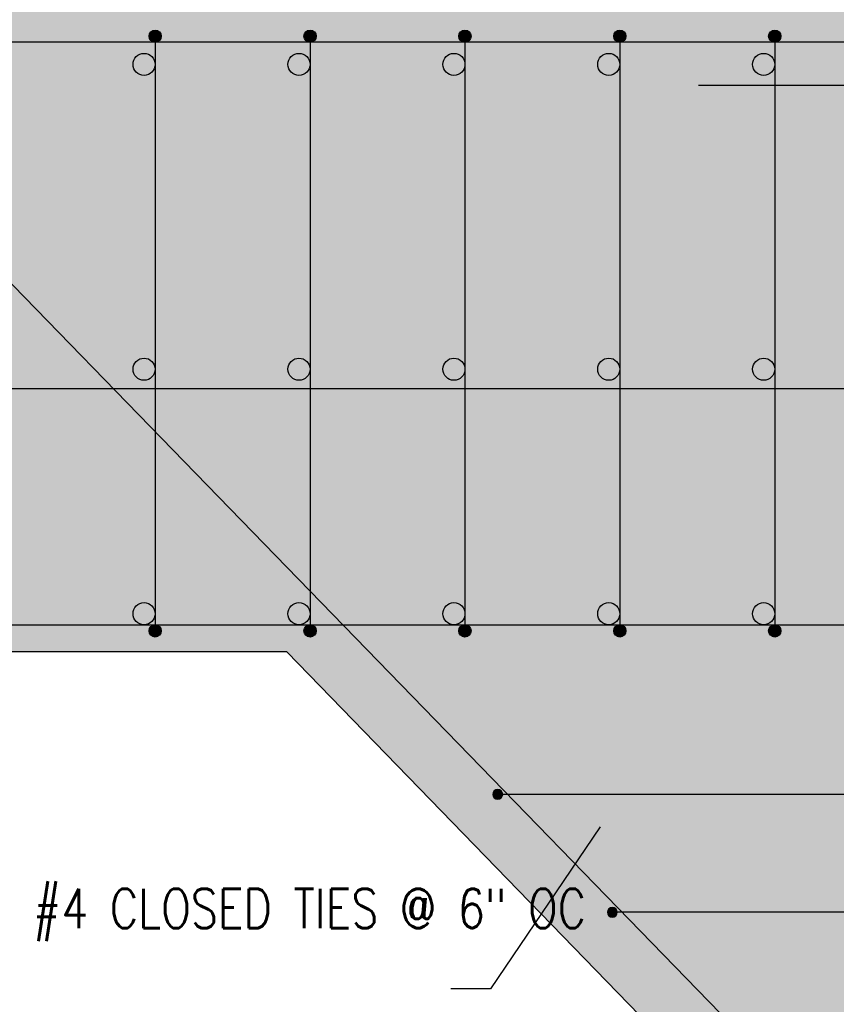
# Model space of a CAD drawing. Header units: inches. Extents: x 870 to 1996, y -84 to 460.
# Tile 10 of 20: x 929 to 970, y 155 to 206. Entities that reach past the tile are written whole.
import ezdxf
from ezdxf import colors
from ezdxf.entities.mleader import LeaderData, LeaderLine
from ezdxf.math import Vec2, Vec3

# ---------------------------------------------------------------- set-up
doc = ezdxf.new("R2010")
doc.units = ezdxf.units.IN
doc.header["$MEASUREMENT"] = 0
for name, color, linetype in [('A-DETL', 3, 'Continuous'), ('A-DETL-GENF', 3, 'Continuous'), ('A-DETL-WIDE', 5, 'Continuous'), ('S-ANNO-DIMS', 1, 'Continuous'), ('S-ANNO-NOTE', 2, 'Continuous'), ('S-COLS', 53, 'Continuous')]:
    doc.layers.add(name, color=color, linetype=linetype)
doc.layers.add('A-WALL-PATT', color=9, linetype='Continuous', true_color=0x808080)
doc.styles.add('Annotative', font='romans.shx', dxfattribs={"width": 0.8, "height": 0.125})
doc.dimstyles.new('Annotative', dxfattribs={"dimscale": 0, "dimtxt": 0.125, "dimasz": 0.125, "dimexe": 0.18, "dimexo": 0.0625, "dimgap": 0.09, "dimtad": 1, "dimdec": 3, "dimzin": 3, "dimdsep": 46, "dimlunit": 4, "dimtxsty": 'Annotative', "dimcen": 0.09, "dimclrt": 2, "dimazin": 2, "dimtfac": 1, "dimtdec": 3, "dimtmove": 0, "dimatfit": 0, "dimfxl": 1, "dimtfill": 1, "dimfrac": 2, "dimtolj": 1, "dimtzin": 0, "dimarcsym": 0})

# ---------------------------------------------------------------- blocks, each defined once
blk = doc.blocks.new('*D63')
at = {"layer": 'S-ANNO-DIMS', "color": 0, "lineweight": -2, "transparency": 16777216}
for p, q in [((906.077, 186.375), (906.077, 230.319)), ((908.077, 227.439), (1000.077, 227.439))]:
    blk.add_line(p, q, dxfattribs=at)
at = {"layer": 'S-ANNO-DIMS', "color": 0, "transparency": 16777216}
for points in [[(908.077, 227.772), (908.077, 227.106), (906.077, 227.439)], [(1000.077, 227.772), (1000.077, 227.106), (1002.077, 227.439)]]:
    blk.add_solid(points, dxfattribs=at)
at = {"layer": 'S-ANNO-DIMS', "color": 2, "lineweight": -3, "transparency": 16777216, "insert": (954.077, 230.07), "char_height": 2, "width": 8.21858, "attachment_point": 5, "style": 'Annotative'}
blk.add_mtext('\\A1;8\'-0"', dxfattribs=at)
blk = doc.blocks.new('Reinforcing Bar Section_USACE - __9-1453024-INTERIOR COLUMN SECTION')
h = blk.add_hatch(color=256)
h.dxf.hatch_style = 1
h.paths.add_polyline_path([(-1291.046, -1.241, 1), (-1292.171, -1.241, 1)])
blk.add_circle((-1291.608, -1.241), 0.562)
blk = doc.blocks.new('*U33')
at = {"layer": 'A-DETL', "lineweight": -3}
for p in [(1291.608, 9.242), (1291.608, -6.259)]:
    blk.add_blockref('Reinforcing Bar Section_USACE - __9-1453024-INTERIOR COLUMN SECTION', p, dxfattribs=at)
blk = doc.blocks.new('*U34')
at = {"color": 0, "linetype": 'ByBlock', "lineweight": -2, "transparency": 16777216}
for p in [(15.75, 0), (23.625, 0), (31.5, 0), (39.375, 0), (47.25, 0)]:
    blk.add_blockref('*U33', p, dxfattribs=at)
blk = doc.blocks.new('*U35')
at = {"layer": 'A-DETL', "lineweight": -3}
blk.add_blockref('Reinforcing Bar Section_USACE - __9-1453024-INTERIOR COLUMN SECTION', (1291.608, 1.241), dxfattribs=at)
blk = doc.blocks.new('*U36')
at = {"color": 0, "linetype": 'ByBlock', "lineweight": -2, "transparency": 16777216}
for p in [(15.75, 0), (23.625, 0), (31.5, 0), (39.375, 0), (47.25, 0)]:
    blk.add_blockref('*U35', p, dxfattribs=at)
blk = doc.blocks.new('Reinforcing Bar Section_USACE - __5-V7-INTERIOR COLUMN SECTION')
h = blk.add_hatch(color=256)
h.dxf.hatch_style = 1
h.paths.add_polyline_path([(-1177.2, 10.658, 1), (-1177.825, 10.658, 1)])
blk.add_circle((-1177.513, 10.658), 0.312)
blk = doc.blocks.new('*U73')
at = {"layer": 'A-DETL', "lineweight": -3}
blk.add_line((0, 14.814), (0, -14.814), dxfattribs=at)
for p in [(1177.513, 4.468), (1177.513, -25.784)]:
    blk.add_blockref('Reinforcing Bar Section_USACE - __5-V7-INTERIOR COLUMN SECTION', p, dxfattribs=at)
blk = doc.blocks.new('*U74')
at = {"color": 0, "linetype": 'ByBlock', "lineweight": -2, "transparency": 16777216}
for p in [(15.75, 0), (23.625, 0), (31.5, 0), (39.375, 0), (47.25, 0)]:
    blk.add_blockref('*U73', p, dxfattribs=at)
blk = doc.blocks.new('Reinforcing Bar Section_USACE - __4')
h = blk.add_hatch(color=256)
h.dxf.hatch_style = 1
h.paths.add_polyline_path([(-0.25, 0, 1), (0.25, 0, 1)])
blk.add_circle((0, 0), 0.25)

msp = doc.modelspace()

# ---------------------------------------------------------------- hatches: boundary and pattern name
at = {"layer": 'A-WALL-PATT', "lineweight": -3}
h = msp.add_hatch(dxfattribs=at)
h.set_pattern_fill('AR-CONC', color=8, style=0)
h.set_pattern_definition([(50, (0, 0), (7.172602, -0.62752), [0.75, -8.25]), (355, (0, 0), (-1.387513, 7.52192), [0.6, -6.6]), (100.45144, (0.598, -0.052), (5.78509, 6.8944), [0.6374, -7.01142]), (46.1842, (0, 2), (10.67241, -1.65519), [1.125, -12.375]), (96.6356, (0.889, 1.862), (9.34662, 9.74119), [0.9561, -10.51714]), (351.1842, (0, 2), (9.34662, 9.74119), [0.9, -9.9]), (21, (1, 1.5), (5.96907, -4.02619), [0.75, -8.25]), (326, (1, 1.5), (2.433153, 7.2515), [0.6, -6.6]), (71.45144, (1.4974, 1.1645), (8.402224, 3.22531), [0.6374, -7.01142]), (37.5, (0, 0), (0.1215986, 3.3289385), [0, -6.52, 0, -6.7, 0, -6.625]), (7.5, (0, 0), (2.630695, 3.944117), [0, -3.82, 0, -6.37, 0, -2.525]), (327.5, (-2.23, 0), (5.3382244, -0.225549), [0, -2.5, 0, -7.8, 0, -10.35]), (317.5, (-3.23, 0), (5.831862, 1.00105), [0, -3.25, 0, -5.18, 0, -7.35])])
h.paths.add_polyline_path([(1098.0774, 185.375), (1150.1995, 185.375), (1150.1995, 197.875), (1150.1995, 198.875), (1149.1995, 199.375), (1150.1995, 199.875), (1150.1995, 206.375), (898.267, 206.375), (898.267, 199.875), (897.267, 199.375), (899.267, 198.375), (898.267, 197.875), (898.267, 185.375), (906.0774, 185.375), (918.0774, 173.375), (942.0774, 173.375), (984.0774, 130.125), (984.0774, 1.5), (986.2932, 1.8907), (987.9718, 1.5), (989.5238, 1.887), (989.954, 1.2726), (990.5684, 1.7028), (991.2179, 1.3278), (991.8323, 1.758), (992.4818, 1.383), (994.0488, 1.7737), (995.1817, 1.2454), (996.088, 1.668), (997.7925, 1.2713), (998.3228, 1.8016), (999.6823, 1.1677), (1000.5661, 2.0516), (1001.3539, 1.5), (1002.3198, 1.7588), (1002.7637, 1.315), (1003.67, 1.7376), (1004.0235, 1.384), (1005.2309, 1.7076), (1006.6405, 1.1945), (1007.8151, 1.622), (1009.2246, 1.109), (1011.5739, 1.9641), (1012.2101, 1.3278), (1012.7384, 1.6978), (1013.4066, 1.1372), (1014.4035, 1.5), (1014.6903, 1.0904), (1016.5696, 1.7745), (1017.9291, 1.1405), (1018.4594, 1.6709), (1018.9898, 1.1405), (1020.0774, 1.5), (1020.0774, 130.125), (1062.0774, 173.375), (1086.0774, 173.375)])

# ---------------------------------------------------------------- linework, layer by layer
at = {"layer": 'A-DETL'}
for p, q in [((1051.3472, 166.125), (952.8076, 166.125)), ((1045.3472, 160.125), (958.6342, 160.125))]:
    msp.add_line(p, q, dxfattribs=at)
at = {"layer": 'A-DETL-WIDE', "lineweight": -3}
for p, q in [((1150.1995, 204.3824), (898.267, 204.3824)), ((1150.1995, 186.75), (898.267, 186.75))]:
    msp.add_line(p, q, dxfattribs=at)
for points in [[(898.267, 202.1887), (915.7413, 202.1887, -0.2027256), (920.0457, 200.3687), (991.3818, 126.9095, -0.1951047), (993.0774, 122.7295), (993.0774, 104.7295)], [(898.3463, 194.1667), (916.1521, 176.3609, 0.1989124), (920.0412, 174.75), (1084.1135, 174.75, 0.1989124), (1088.0026, 176.3609), (1112.2927, 200.651, -0.1989124), (1116.005, 202.1887), (1140.005, 202.1887)], [(963.0217, 202.1887), (981.0217, 202.1887, -0.3776543), (986.9738, 196.9451), (986.9738, -37.1775, -0.4142136), (980.9738, -43.1775), (962.9738, -43.1775)]]:
    msp.add_lwpolyline(points, format="xyb", dxfattribs=at)
at = {"layer": 'S-COLS', "lineweight": -3}
msp.add_line((984.0774, 130.125), (942.0774, 173.375), dxfattribs=at)
msp.add_lwpolyline([(942.0774, 173.375), (918.0774, 173.375), (906.0774, 185.375), (898.267, 185.375)], dxfattribs=at)

# ---------------------------------------------------------------- block references
for name, p in [('*U74', (919.6399, 189.5639)), ('*U34', (919.0774, 195.2506)), ('*U36', (919.0774, 175.3125))]:
    msp.add_blockref(name, p)
at = {"layer": 'A-DETL-GENF', "lineweight": -3, "xscale": -1}
for p in [(952.8076, 166.125), (958.6342, 160.125)]:
    msp.add_blockref('Reinforcing Bar Section_USACE - __4', p, dxfattribs=at)

# ---------------------------------------------------------------- dimensions: what is measured, and where the dimension line sits
at = {"layer": 'S-ANNO-DIMS', "lineweight": -3}
dim = msp.add_linear_dim(base=(1002.0774, 227.4391), p1=(906.0774, 185.375), p2=(1002.0774, 212.375), dimstyle='Annotative', override={"dimpost": '\\X', "dimse2": 1, "dimtfill": 0}, dxfattribs=at)
dim.commit()
dim.dimension.update_dxf_attribs({"geometry": '*D63', "text_midpoint": (954.0774, 230.0696)})

# ---------------------------------------------------------------- leaders
at = {"layer": 'S-ANNO-NOTE', "lineweight": -3}
ml = msp.add_multileader_mtext('Standard', dxfattribs=at)
ml.set_content('#4 CLOSED TIES @ 6" OC', color=256, style='Annotative')
ml.set_leader_properties(color=1, linetype='ByLayer', lineweight=-1)
ml.build(insert=Vec2(0, 0))
ml.multileader.update_dxf_attribs({"text_right_attachment_type": 3, "dogleg_length": 0.125, "arrow_head_size": 2, "scale": 16})
ctx = ml.context
ctx.base_point, ctx.scale, ctx.char_height, ctx.arrow_head_size, ctx.landing_gap_size, ctx.plane_origin = Vec3(927.7413, 160.3206), 16, 2, 2, 1.44, Vec3(891.3838, 130.0598)
ctx.right_attachment = 3
notes = []
notes.append((ctx, [(1, (1, 1, 0), (952.4308, 156.2254), (-1, 0), 2, [(0, [(959.1262, 166.125)], 0, [])])]))
ctx.mtext.insert, ctx.mtext.width, ctx.mtext.defined_height, ctx.mtext.flow_direction = Vec3(929.1813, 161.3206), 21.407139, 7.612, 5
for ctx, leaders in notes:
    for number, flags, end, landing, length, lines in leaders:
        leader = LeaderData()
        leader.index, (leader.has_last_leader_line, leader.has_dogleg_vector, leader.attachment_direction) = number, flags
        leader.last_leader_point, leader.dogleg_vector, leader.dogleg_length = Vec3(end), Vec3(landing), length
        for number, points, colour, breaks in lines:
            line = LeaderLine()
            line.index, line.vertices, line.color, line.breaks = number, Vec3.list(points), colors.encode_raw_color(colour), breaks
            leader.lines.append(line)
        ctx.leaders.append(leader)

doc.saveas('drawing.dxf')
